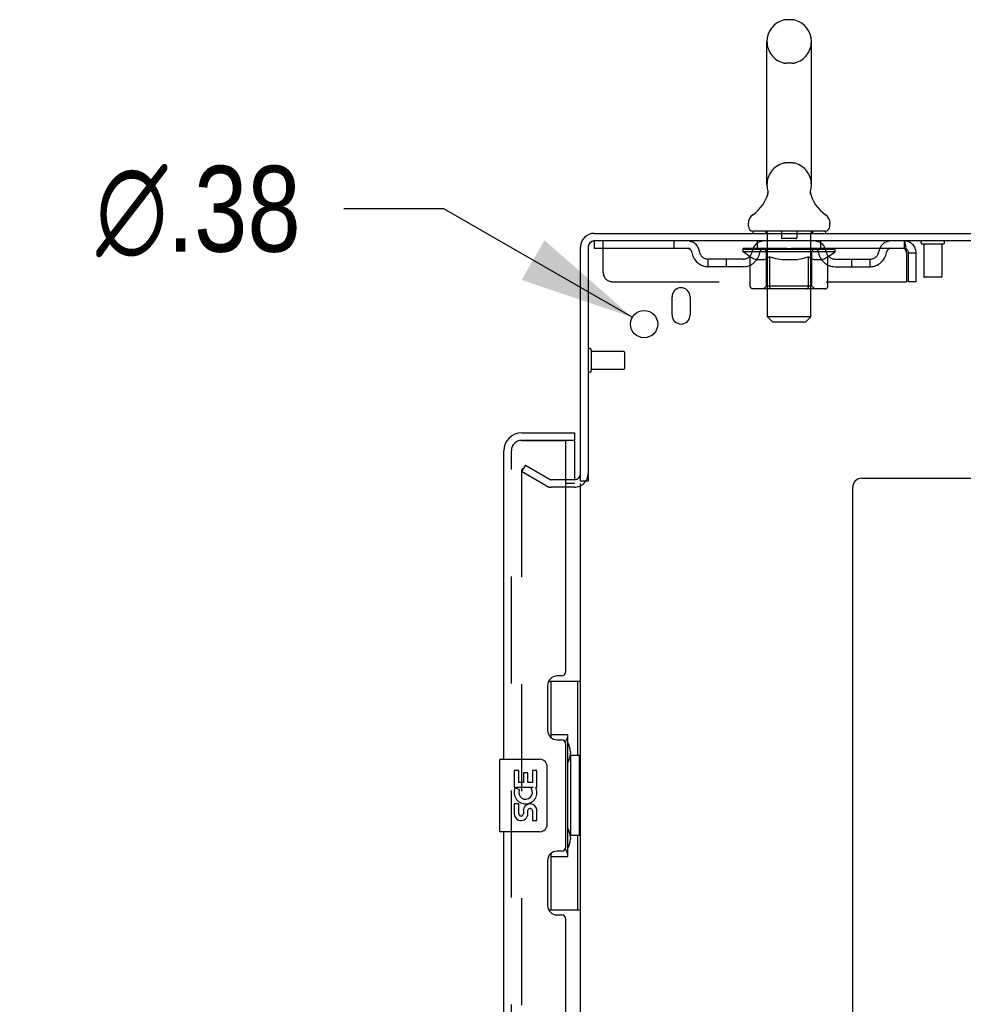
# Model space of a CAD drawing. Header units: inches. Extents: x 0 to 268, y 0 to 174.
# Tile 76 of 79: x 135 to 148, y 118 to 131. Entities that reach past the tile are written whole.
import ezdxf

# ---------------------------------------------------------------- set-up
doc = ezdxf.new("R2010")
doc.units = ezdxf.units.IN
doc.header["$LTSCALE"] = 14.749625
doc.header["$MEASUREMENT"] = 0
doc.linetypes.add('HIDDEN', pattern=[0.2, 0.1, -0.1])
doc.layers.get('0').update_dxf_attribs({"linetype": 'CONTINUOUS'})
for name, color, linetype in [('DEFAULT_2', 8, 'HIDDEN'), ('DIMENSIONS', 7, 'CONTINUOUS'), ('LEFTHAND_DOOR_ASSEMBLY', 7, 'CONTINUOUS'), ('RIGHTHAND_DOOR_ASSEMBLY', 7, 'CONTINUOUS')]:
    doc.layers.add(name, color=color, linetype=linetype)
doc.styles.get("Standard").update_dxf_attribs({"font": 'arial.ttf'})
doc.styles.add('TEXTSTYLE_1', font='gdt', dxfattribs={"width": 0.8})
doc.dimstyles.new('DIMSTYLE_2', dxfattribs={"dimtxt": 1.183125, "dimasz": 1.5775, "dimexe": 0.09, "dimexo": 0.07, "dimgap": 0.09, "dimtad": 0, "dimtih": 1, "dimtoh": 1, "dimzin": 4, "dimdsep": 46, "dimtxsty": 'Standard', "dimblk": '_FILLED', "dimblk1": '_FILLED', "dimblk2": '_FILLED', "dimcen": 0.09, "dimadec": 3, "dimazin": 1, "dimtfac": 1, "dimtdec": 3, "dimtofl": 0, "dimtmove": 0, "dimatfit": 1, "dimldrblk": '_FILLED', "dimfxl": 0, "dimtolj": 1, "dimtzin": 4, "dimarcsym": 0})

# ---------------------------------------------------------------- blocks, each defined once
blk = doc.blocks.new('_FILLED')
at = {"color": 0, "linetype": 'ByBlock'}
blk.add_solid([(0, 0), (-1, 0.2), (-1, -0.2)], dxfattribs=at)
blk = doc.blocks.new('*D20')
at = {"layer": 'DIMENSIONS', "color": 2, "linetype": 'Continuous'}
for p, q in [((140.696, 128.616), (139.316, 128.616)), ((143.293, 127.12), (140.696, 128.616))]:
    blk.add_line(p, q, dxfattribs=at)
at = {"layer": 'DIMENSIONS', "color": 2, "linetype": 'Continuous', "xscale": 1.5775, "yscale": 1.5775, "zscale": 1.5775, "rotation": 330.0675744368}
blk.add_blockref('_FILLED', (143.293, 127.12), dxfattribs=at)
at = {"layer": 'DIMENSIONS', "color": 2, "linetype": 'Continuous', "insert": (138.724, 129.207), "char_height": 1.18312, "width": 3.87338, "attachment_point": 3, "line_spacing_factor": 0.9, "style": 'TEXTSTYLE_1'}
blk.add_mtext('{\\fgdt;n}\\fArial;.38', dxfattribs=at)

msp = doc.modelspace()

# ---------------------------------------------------------------- linework, layer by layer
at = {"color": 7, "linetype": 'Continuous'}
for p, q in [((145.5, 131.222), (145.412, 131.222)), ((145.15, 128.947), (145.15, 130.922)), ((145.762, 128.947), (145.762, 130.922)), ((145.75, 128.853), (145.751, 128.858)), ((145.75, 128.848), (145.75, 128.853)), ((145.75, 128.843), (145.75, 128.848)), ((145.75, 128.838), (145.75, 128.843)), ((145.75, 128.833), (145.75, 128.838)), ((145.751, 128.828), (145.75, 128.833)), ((145.751, 128.863), (145.752, 128.868)), ((145.751, 128.858), (145.751, 128.863)), ((145.752, 128.823), (145.751, 128.828)), ((145.752, 128.818), (145.752, 128.823)), ((145.753, 128.873), (145.754, 128.877)), ((145.156, 128.804), (145.155, 128.799)), ((145.753, 128.814), (145.752, 128.818)), ((145.754, 128.81), (145.753, 128.814)), ((144.893, 128.375), (144.893, 128.415)), ((146.018, 128.375), (146.018, 128.415)), ((144.956, 128.306), (144.956, 128.276)), ((145.956, 128.306), (144.956, 128.306)), ((145.956, 128.306), (145.956, 128.276)), ((142.685, 124.86), (142.581, 124.86))]:
    msp.add_line(p, q, dxfattribs=at)
at = {"color": 3, "linetype": 'Continuous'}
for p, q in [((142.77, 128.276), (160.529, 128.276)), ((160.581, 128.172), (142.775, 128.172)), ((142.581, 124.86), (142.581, 128.087)), ((142.685, 128.082), (142.685, 124.859)), ((143.841, 127.151), (143.841, 127.401)), ((144.091, 127.401), (144.091, 127.151)), ((146.456, 124.901), (158.331, 124.901)), ((142.496, 124.828), (142.377, 124.828)), ((142.581, 51.724), (142.581, 124.828)), ((146.331, 50.401), (146.331, 124.776))]:
    msp.add_line(p, q, dxfattribs=at)
at = {"color": 7, "linetype": 'Continuous'}
for points in [[(145.158, 128.877), (145.159, 128.873), (145.16, 128.868), (145.161, 128.863), (145.161, 128.858), (145.162, 128.853), (145.162, 128.848), (145.162, 128.843), (145.162, 128.838), (145.161, 128.833), (145.161, 128.828), (145.16, 128.823), (145.159, 128.818), (145.159, 128.814), (145.157, 128.809), (145.156, 128.804)], [(145.752, 128.868), (145.753, 128.873), (145.754, 128.877)]]:
    msp.add_lwpolyline(points, dxfattribs=at)
at = {"color": 3, "linetype": 'Continuous'}
msp.add_circle((143.456, 127.026), 0.188, dxfattribs=at)
at = {"color": 7, "linetype": 'Continuous'}
for centre, radius, start, end in [((145.456, 130.922), 0.306, 105.6303, 180), ((145.412, 131.078), 0.144, 90, 105.6303), ((145.5, 131.078), 0.144, 74.3697, 90), ((145.456, 130.922), 0.306, 0, 74.3697), ((144.658, 128.963), 0.523, 304.6624, 347.2389), ((145.456, 128.947), 0.306, 180, 193.2053), ((146.254, 128.963), 0.523, 192.7611, 235.3376), ((145.456, 128.947), 0.306, 346.7947, 360), ((145.037, 128.415), 0.144, 124.6624, 180), ((145.875, 128.415), 0.144, 360, 55.3376), ((144.962, 128.375), 0.069, 180, 265), ((145.949, 128.375), 0.069, 275, 360), ((142.77, 128.087), 0.085, 94.4898, 175.5102)]:
    msp.add_arc(centre, radius, start, end, dxfattribs=at)
at = {"color": 3, "linetype": 'Continuous'}
for centre, radius, start, end in [((142.77, 128.087), 0.189, 90, 180), ((142.775, 128.082), 0.09, 90, 180), ((143.966, 127.401), 0.125, 0, 180), ((143.966, 127.151), 0.125, 180, 360), ((142.496, 124.965), 0.085, 270, 360), ((146.456, 124.776), 0.125, 90, 180)]:
    msp.add_arc(centre, radius, start, end, dxfattribs=at)
at = {"layer": 'DEFAULT_2', "color": 8, "linetype": 'HIDDEN'}
for p, q in [((145.5, 130.622), (145.412, 130.622)), ((145.5, 129.247), (145.412, 129.247)), ((145.136, 128.306), (145.136, 128.276)), ((145.351, 128.296), (145.351, 128.216)), ((145.561, 128.296), (145.561, 128.216)), ((145.776, 128.306), (145.776, 128.276)), ((142.768, 128.172), (142.768, 128.068)), ((142.768, 128.172), (142.775, 128.172)), ((142.893, 127.735), (142.893, 128.172)), ((143.868, 128.172), (143.868, 128.068)), ((145.018, 128.068), (145.018, 128.172)), ((145.156, 127.125), (145.156, 128.276)), ((145.551, 128.206), (145.361, 128.206)), ((145.756, 127.125), (145.756, 128.276)), ((145.893, 128.068), (145.893, 128.172)), ((147.039, 128.172), (147.039, 128.068)), ((147.041, 128.171), (147.039, 128.172)), ((147.039, 128.068), (142.768, 128.068)), ((144.823, 128.022), (144.823, 128.062)), ((144.823, 128.062), (145.129, 128.062)), ((144.92, 127.954), (144.823, 128.022)), ((146.089, 128.022), (144.823, 128.022)), ((144.824, 128.062), (144.824, 128.066)), ((144.944, 128.065), (144.824, 128.066)), ((144.832, 128.062), (144.832, 128.068)), ((144.841, 128.058), (144.841, 128.062)), ((144.841, 128.058), (146.071, 128.058)), ((144.85, 128.058), (144.85, 128.062)), ((144.851, 128.058), (144.851, 128.062)), ((144.861, 128.062), (144.861, 128.068)), ((144.877, 128.058), (144.877, 128.062)), ((144.879, 128.058), (144.879, 128.062)), ((144.908, 128.062), (144.908, 128.068)), ((144.922, 128.058), (144.922, 128.062)), ((144.925, 128.058), (144.925, 128.062)), ((144.944, 128.062), (144.944, 128.065)), ((144.971, 128.062), (144.971, 128.068)), ((144.972, 128.058), (144.972, 128.062)), ((144.973, 128.058), (144.973, 128.062)), ((144.976, 128.058), (144.976, 128.062)), ((144.983, 128.058), (144.983, 128.062)), ((144.983, 128.058), (144.983, 128.062)), ((144.987, 128.058), (144.987, 128.062)), ((144.99, 128.058), (144.99, 128.063)), ((144.994, 128.058), (144.994, 128.062)), ((145.008, 128.058), (145.008, 128.062)), ((145.027, 128.058), (145.027, 128.064)), ((145.027, 128.058), (145.027, 128.062)), ((145.047, 128.058), (145.047, 128.062)), ((145.049, 128.062), (145.049, 128.068)), ((145.059, 128.058), (145.059, 128.062)), ((145.063, 128.058), (145.063, 128.062)), ((145.072, 128.058), (145.072, 128.062)), ((145.083, 128.058), (145.083, 128.066)), ((145.099, 128.058), (145.099, 128.062)), ((145.102, 128.058), (145.102, 128.062)), ((145.129, 128.058), (145.129, 128.062)), ((145.196, 128.062), (145.134, 128.062)), ((145.139, 128.062), (145.139, 128.068)), ((145.143, 127.55), (145.143, 128.019)), ((145.146, 128.058), (145.146, 128.062)), ((145.151, 128.058), (145.151, 128.062)), ((145.157, 128.058), (145.157, 128.067)), ((145.161, 128.058), (145.161, 128.062)), ((145.172, 128.058), (145.172, 128.062)), ((145.196, 128.058), (145.196, 128.062)), ((145.271, 128.062), (145.212, 128.062)), ((145.232, 128.058), (145.232, 128.062)), ((145.239, 128.062), (145.239, 128.068)), ((145.243, 128.058), (145.243, 128.062)), ((145.245, 128.058), (145.245, 128.068)), ((145.248, 128.058), (145.248, 128.062)), ((145.256, 128.058), (145.256, 128.062)), ((145.271, 128.058), (145.271, 128.062)), ((145.351, 128.062), (145.297, 128.062)), ((145.31, 128.058), (145.31, 128.062)), ((145.342, 128.062), (145.456, 128.068)), ((145.346, 128.062), (145.346, 128.068)), ((145.347, 128.068), (145.346, 128.068)), ((145.346, 128.058), (145.346, 128.062)), ((145.347, 128.062), (145.347, 128.068)), ((145.35, 128.058), (145.35, 128.062)), ((145.351, 128.058), (145.351, 128.062)), ((145.352, 128.058), (145.352, 128.062)), ((145.435, 128.062), (145.387, 128.062)), ((145.392, 128.058), (145.392, 128.062)), ((145.435, 128.058), (145.435, 128.062)), ((145.453, 128.062), (145.453, 128.062)), ((145.453, 128.058), (145.453, 128.062)), ((145.453, 128.058), (145.453, 128.062)), ((145.456, 128.062), (145.456, 128.068)), ((145.456, 128.068), (145.57, 128.062)), ((145.458, 128.058), (145.458, 128.062)), ((145.458, 128.062), (145.459, 128.062)), ((145.459, 128.058), (145.459, 128.062)), ((145.477, 128.058), (145.477, 128.062)), ((145.477, 128.062), (145.525, 128.062)), ((145.519, 128.058), (145.519, 128.062)), ((145.56, 128.058), (145.56, 128.062)), ((145.56, 128.058), (145.56, 128.062)), ((145.56, 128.062), (145.615, 128.062)), ((145.561, 128.058), (145.561, 128.062)), ((145.565, 128.062), (145.565, 128.068)), ((145.565, 128.068), (145.566, 128.068)), ((145.565, 128.058), (145.565, 128.062)), ((145.566, 128.062), (145.566, 128.068)), ((145.602, 128.058), (145.602, 128.062)), ((145.641, 128.058), (145.641, 128.062)), ((145.641, 128.062), (145.7, 128.062)), ((145.656, 128.058), (145.656, 128.062)), ((145.664, 128.058), (145.664, 128.062)), ((145.666, 128.058), (145.666, 128.068)), ((145.669, 128.058), (145.669, 128.062)), ((145.673, 128.062), (145.673, 128.068)), ((145.68, 128.058), (145.68, 128.062)), ((145.716, 128.058), (145.716, 128.062)), ((145.716, 128.062), (145.778, 128.062)), ((145.74, 128.058), (145.74, 128.062)), ((145.751, 128.058), (145.751, 128.062)), ((145.755, 128.058), (145.755, 128.067)), ((145.761, 128.058), (145.761, 128.062)), ((145.766, 128.058), (145.766, 128.062)), ((145.769, 127.55), (145.769, 128.019)), ((145.773, 128.062), (145.773, 128.068)), ((145.783, 128.058), (145.783, 128.062)), ((145.783, 128.062), (145.984, 128.062)), ((145.81, 128.058), (145.81, 128.062)), ((145.813, 128.058), (145.813, 128.062)), ((145.829, 128.058), (145.829, 128.066)), ((145.84, 128.058), (145.84, 128.062)), ((145.849, 128.058), (145.849, 128.062)), ((145.853, 128.058), (145.853, 128.062)), ((145.863, 128.062), (145.863, 128.068)), ((145.864, 128.058), (145.864, 128.062)), ((145.885, 128.058), (145.885, 128.064)), ((145.885, 128.058), (145.885, 128.062)), ((145.903, 128.058), (145.903, 128.062)), ((145.918, 128.058), (145.918, 128.062)), ((145.922, 128.058), (145.922, 128.063)), ((145.925, 128.058), (145.925, 128.062)), ((145.929, 128.058), (145.929, 128.062)), ((145.929, 128.058), (145.929, 128.062)), ((145.936, 128.058), (145.936, 128.062)), ((145.939, 128.058), (145.939, 128.062)), ((145.94, 128.058), (145.94, 128.062)), ((145.941, 128.062), (145.941, 128.068)), ((145.987, 128.058), (145.987, 128.062)), ((145.99, 128.058), (145.99, 128.062)), ((145.99, 127.952), (146.089, 128.022)), ((146.004, 128.062), (146.004, 128.068)), ((146.033, 128.058), (146.033, 128.062)), ((146.035, 128.058), (146.035, 128.062)), ((146.051, 128.062), (146.051, 128.068)), ((146.061, 128.058), (146.061, 128.062)), ((146.062, 128.058), (146.062, 128.062)), ((146.071, 128.058), (146.071, 128.062)), ((146.08, 128.062), (146.08, 128.068)), ((146.089, 128.022), (146.089, 128.068)), ((147.577, 128.129), (147.293, 128.129)), ((147.311, 128.129), (147.311, 127.682)), ((147.559, 128.129), (147.559, 127.682)), ((144.341, 127.817), (144.341, 127.921)), ((144.824, 127.921), (144.341, 127.921)), ((144.591, 127.817), (144.591, 127.921)), ((144.92, 127.547), (144.92, 127.954)), ((144.92, 127.954), (144.935, 127.944)), ((144.949, 127.935), (144.934, 127.944)), ((144.964, 127.927), (144.949, 127.935)), ((144.978, 127.92), (144.964, 127.927)), ((144.992, 127.915), (144.978, 127.92)), ((145.007, 127.91), (144.992, 127.915)), ((145.101, 127.91), (145.007, 127.91)), ((145.101, 127.91), (145.115, 127.915)), ((145.129, 127.92), (145.115, 127.915)), ((145.143, 127.927), (145.129, 127.92)), ((145.158, 127.935), (145.143, 127.927)), ((145.172, 127.944), (145.158, 127.935)), ((145.187, 127.953), (145.172, 127.944)), ((145.187, 127.547), (145.187, 127.953)), ((145.187, 127.953), (145.216, 127.944)), ((145.245, 127.935), (145.216, 127.944)), ((145.273, 127.927), (145.245, 127.935)), ((145.301, 127.92), (145.273, 127.927)), ((145.329, 127.915), (145.301, 127.921)), ((145.357, 127.91), (145.329, 127.915)), ((145.555, 127.91), (145.357, 127.91)), ((145.555, 127.91), (145.582, 127.915)), ((145.61, 127.92), (145.582, 127.915)), ((145.638, 127.927), (145.61, 127.92)), ((145.666, 127.935), (145.637, 127.927)), ((145.694, 127.943), (145.665, 127.934)), ((145.722, 127.953), (145.694, 127.943)), ((145.722, 127.547), (145.722, 127.953)), ((145.722, 127.953), (145.736, 127.943)), ((145.75, 127.935), (145.736, 127.943)), ((145.764, 127.927), (145.75, 127.935)), ((145.778, 127.92), (145.764, 127.927)), ((145.791, 127.915), (145.777, 127.92)), ((145.804, 127.91), (145.791, 127.915)), ((145.908, 127.91), (145.804, 127.91)), ((145.908, 127.91), (145.922, 127.915)), ((145.935, 127.92), (145.922, 127.915)), ((145.949, 127.927), (145.935, 127.92)), ((145.962, 127.934), (145.948, 127.927)), ((145.976, 127.943), (145.962, 127.934)), ((145.99, 127.952), (145.976, 127.943)), ((145.99, 127.547), (145.99, 127.952)), ((146.088, 127.921), (146.57, 127.921)), ((146.32, 127.817), (146.32, 127.921)), ((146.57, 127.817), (146.57, 127.921)), ((147.072, 128.005), (147.072, 127.61)), ((147.102, 127.61), (147.102, 128.005)), ((147.206, 128.005), (147.102, 128.005)), ((147.206, 127.61), (147.206, 128.005)), ((144.824, 127.817), (144.341, 127.817)), ((146.088, 127.817), (146.57, 127.817)), ((143.018, 127.61), (147.072, 127.61)), ((147.206, 127.61), (147.102, 127.61)), ((147.549, 127.672), (147.321, 127.672)), ((145.947, 127.51), (144.962, 127.51)), ((145.143, 127.55), (145.103, 127.51)), ((145.769, 127.55), (145.143, 127.55)), ((145.701, 127.51), (145.703, 127.51)), ((145.709, 127.513), (145.711, 127.515)), ((145.711, 127.515), (145.713, 127.517)), ((145.769, 127.55), (145.809, 127.51)), ((145.225, 127.056), (145.156, 127.125)), ((145.756, 127.125), (145.156, 127.125)), ((145.225, 127.056), (145.687, 127.056)), ((145.687, 127.056), (145.756, 127.125)), ((142.728, 126.668), (142.728, 126.384)), ((142.728, 126.65), (143.175, 126.65)), ((143.185, 126.64), (143.185, 126.412)), ((142.728, 126.402), (143.175, 126.402)), ((141.82, 125.081), (141.768, 124.991)), ((141.82, 125.081), (142.16, 124.885)), ((141.768, 125.011), (141.768, 51.542)), ((142.108, 124.795), (141.768, 124.991)), ((142.496, 124.88), (142.177, 124.88)), ((142.496, 124.776), (142.177, 124.776))]:
    msp.add_line(p, q, dxfattribs=at)
for points in [[(147.041, 128.171), (147.044, 128.168), (147.046, 128.163), (147.048, 128.156), (147.051, 128.147), (147.053, 128.136), (147.055, 128.124), (147.058, 128.11), (147.06, 128.094), (147.063, 128.078), (147.065, 128.061), (147.067, 128.043), (147.07, 128.024), (147.072, 128.005)], [(147.046, 128.065), (147.044, 128.067), (147.041, 128.068), (147.039, 128.068)], [(147.046, 128.065), (147.048, 128.062), (147.051, 128.059), (147.053, 128.055), (147.055, 128.05), (147.058, 128.045), (147.06, 128.039), (147.063, 128.033), (147.065, 128.026), (147.067, 128.019), (147.07, 128.013), (147.072, 128.005)], [(144.962, 127.51), (144.957, 127.51), (144.952, 127.511), (144.947, 127.513), (144.942, 127.515), (144.938, 127.517), (144.933, 127.52), (144.929, 127.524), (144.926, 127.528), (144.923, 127.532), (144.921, 127.537), (144.92, 127.542), (144.92, 127.547)], [(145.209, 127.51), (145.206, 127.51), (145.203, 127.511), (145.201, 127.513), (145.198, 127.515), (145.196, 127.517), (145.194, 127.52), (145.192, 127.524), (145.19, 127.528), (145.189, 127.532), (145.188, 127.537), (145.187, 127.542), (145.187, 127.547)], [(145.703, 127.51), (145.706, 127.511), (145.709, 127.513)], [(145.713, 127.517), (145.715, 127.52), (145.717, 127.524), (145.719, 127.528), (145.72, 127.532)], [(145.715, 127.52), (145.717, 127.524), (145.719, 127.528)], [(145.72, 127.532), (145.721, 127.537), (145.722, 127.542), (145.722, 127.547)], [(145.721, 127.537), (145.722, 127.542), (145.722, 127.547)], [(145.947, 127.51), (145.952, 127.51), (145.957, 127.511), (145.962, 127.513), (145.967, 127.515), (145.972, 127.517), (145.976, 127.52), (145.98, 127.524), (145.983, 127.528), (145.986, 127.532), (145.988, 127.537), (145.989, 127.542), (145.99, 127.547)], [(141.786, 125.031), (141.784, 125.031), (141.782, 125.03), (141.78, 125.03), (141.778, 125.029), (141.777, 125.028), (141.775, 125.027), (141.774, 125.025), (141.772, 125.023), (141.771, 125.022), (141.77, 125.02), (141.769, 125.018), (141.769, 125.015), (141.769, 125.013), (141.768, 125.011)], [(141.793, 125.029), (141.792, 125.03), (141.79, 125.03), (141.788, 125.031), (141.786, 125.031), (141.786, 125.031)]]:
    msp.add_lwpolyline(points, dxfattribs=at)
for centre, radius, start, end in [((145.456, 130.922), 0.306, 180, 254.3697), ((145.456, 130.922), 0.306, 285.6303, 360), ((145.412, 130.766), 0.144, 254.3697, 270), ((145.5, 130.766), 0.144, 270, 285.6303), ((145.456, 128.947), 0.306, 105.6303, 180), ((145.412, 129.103), 0.144, 90, 105.6303), ((145.5, 129.103), 0.144, 74.3697, 90), ((145.456, 128.947), 0.306, 0, 74.3697), ((144.962, 128.375), 0.069, 265, 270), ((145.126, 128.276), 0.03, 0, 90), ((145.341, 128.296), 0.01, 0, 90), ((145.571, 128.296), 0.01, 90, 180), ((145.786, 128.276), 0.03, 90, 180), ((145.949, 128.375), 0.069, 270, 275), ((144.052, 128.005), 0.167, 8.0716, 90), ((145.113, 128.005), 0.167, 90, 171.9284), ((145.361, 128.216), 0.01, 180, 270), ((145.551, 128.216), 0.01, 270, 360), ((145.798, 128.005), 0.167, 8.0716, 90), ((146.86, 128.005), 0.167, 90, 171.9284), ((147.039, 128.005), 0.167, 0, 90), ((147.293, 128.151), 0.0215, 90, 270), ((147.577, 128.151), 0.0215, 270, 90), ((144.053, 128.006), 0.0625, 7.9863, 90), ((144.341, 128.046), 0.229, 187.9863, 270), ((144.341, 128.046), 0.125, 188.0716, 270), ((144.824, 128.046), 0.125, 270, 351.9284), ((144.824, 128.046), 0.229, 270, 352.0137), ((145.113, 128.006), 0.0625, 90, 172.0137), ((145.103, 128.019), 0.0398, 0, 90), ((145.809, 128.019), 0.0398, 90, 180), ((145.799, 128.006), 0.0625, 7.9863, 90), ((146.088, 128.046), 0.229, 187.9863, 270), ((146.088, 128.046), 0.125, 188.0716, 270), ((146.57, 128.046), 0.125, 270, 351.9284), ((146.57, 128.046), 0.229, 270, 352.0137), ((146.859, 128.006), 0.0625, 90, 172.0137), ((147.039, 128.005), 0.063, 0, 90), ((143.018, 127.735), 0.125, 180, 270), ((147.321, 127.682), 0.01, 180, 270), ((147.549, 127.682), 0.01, 270, 360), ((142.706, 126.668), 0.0215, 0, 180), ((143.175, 126.64), 0.01, 0, 90), ((142.706, 126.384), 0.0215, 180, 360), ((143.175, 126.412), 0.01, 270, 360), ((142.177, 124.913), 0.033, 240, 270), ((142.496, 124.965), 0.189, 270, 360), ((142.177, 124.913), 0.137, 240, 270)]:
    msp.add_arc(centre, radius, start, end, dxfattribs=at)
for centre, major_axis, ratio, start_param, end_param in [((145.456, 128.068), (0.633, 0.007), 0.05963, 9.249616, 9.431313), ((145.456, 128.068), (0.633, 0), 0.060556, -3.083241, -2.96706), ((145.456, 128.068), (0.633, 0.013), 0.05688, 2.791345, 2.965878), ((144.847, 128.057), (0.198, -0.002), 0.05963, 0.605815, 1.645666), ((144.779, 128.057), (0.198, 0.002), 0.05963, 0.25549, 1.295341), ((145.456, 128.068), (0.633, -0.007), 0.05963, -2.96643, -2.791898), ((144.779, 128.05), (0.198, 0.004), 0.05688, 1.20151, 1.294789), ((144.847, 128.05), (0.198, 0), 0.060556, 1.551758, 1.645036), ((144.803, 128.05), (0.198, 0.002), 0.05963, 1.170259, 1.376596), ((144.848, 128.052), (0.164, 0.002), 0.05963, 1.065228, 1.614276), ((144.828, 128.052), (0.164, 0.003), 0.05688, 0.890143, 1.43919), ((144.886, 128.052), (0.164, 0), 0.060556, 1.240391, 1.789438), ((145.456, 128.068), (0.633, 0.019), 0.052395, 2.616403, 2.790936), ((144.91, 128.057), (0.198, -0.004), 0.05688, 0.7809, 1.820751), ((144.775, 128.057), (0.198, 0.004), 0.05688, 0.080405, 1.120256), ((145.456, 128.068), (0.633, -0.013), 0.05688, -2.791345, -2.616812), ((144.775, 128.05), (0.198, 0.006), 0.052395, 1.026568, 1.119847), ((144.91, 128.05), (0.198, -0.002), 0.05963, 1.72692, 1.820198), ((144.828, 128.052), (0.164, 0.005), 0.052395, 0.715201, 1.264248), ((144.942, 128.052), (0.164, -0.002), 0.05963, 1.415553, 1.9646), ((145.456, 128.068), (0.633, 0.025), 0.046319, 2.441654, 2.616187), ((144.989, 128.057), (0.198, -0.006), 0.052395, 0.955842, 1.995693), ((144.792, 128.057), (0.198, 0.006), 0.052395, -0.094537, 0.945314), ((145.456, 128.068), (0.633, -0.019), 0.052395, -2.616403, -2.44187), ((144.792, 128.05), (0.198, 0.008), 0.046319, 0.851819, 0.945098), ((144.989, 128.05), (0.198, -0.004), 0.05688, 1.902006, 1.995284), ((144.846, 128.052), (0.164, 0.006), 0.046319, 0.540452, 1.089499), ((145.013, 128.052), (0.164, -0.003), 0.05688, 1.590638, 2.139686), ((144.803, 128.057), (0.198, 0), 0.060556, 0.430652, 0.777569), ((145.456, 128.068), (0.633, 0.029), 0.038841, 2.267123, 2.441656), ((145.082, 128.057), (0.198, -0.008), 0.046319, 1.130591, 2.170442), ((145.456, 128.068), (0.633, -0.025), 0.046319, -2.441654, -2.267121), ((144.829, 128.057), (0.198, 0.008), 0.046319, -0.269286, 0.770565), ((144.829, 128.05), (0.198, 0.009), 0.038841, 0.677289, 0.770567), ((145.082, 128.05), (0.198, -0.006), 0.052395, 2.076947, 2.170226), ((144.883, 128.052), (0.164, 0.008), 0.038841, 0.365921, 0.914969), ((145.098, 128.052), (0.164, -0.005), 0.052395, 1.76558, 2.314627), ((145.456, 128.068), (0.633, 0.033), 0.030195, 2.09281, 2.267343), ((145.187, 128.057), (0.198, -0.009), 0.038841, 1.305122, 2.344973), ((145.456, 128.068), (0.633, -0.029), 0.038841, -2.267123, -2.092591), ((144.885, 128.057), (0.198, 0.009), 0.038841, -0.443817, 0.596034), ((144.885, 128.05), (0.198, 0.01), 0.030195, 0.502975, 0.596254), ((145.187, 128.05), (0.198, -0.008), 0.046319, 2.251696, 2.344975), ((144.937, 128.052), (0.164, 0.009), 0.030195, 0.191608, 0.740655), ((145.193, 128.052), (0.164, -0.006), 0.046319, 1.940329, 2.489376), ((144.959, 128.057), (0.198, 0.01), 0.030195, -0.61813, 0.421721), ((145.456, 128.068), (0.633, 0.036), 0.020645, 1.918687, 2.09322), ((145.3, 128.057), (0.198, -0.01), 0.030195, 1.479435, 2.519286), ((145.456, 128.068), (0.633, -0.033), 0.030195, -2.09281, -1.918277), ((144.959, 128.05), (0.198, 0.011), 0.020645, 0.328852, 0.422131), ((145.3, 128.05), (0.198, -0.009), 0.038841, 2.426227, 2.519505), ((145.008, 128.052), (0.164, 0.009), 0.020645, 0.017485, 0.566532), ((145.297, 128.052), (0.164, -0.008), 0.038841, 2.11486, 2.663907), ((145.047, 128.057), (0.198, 0.011), 0.020645, -0.792253, 0.247598), ((145.456, 128.068), (0.633, 0.038), 0.010478, 1.744704, 1.919237), ((145.418, 128.057), (0.198, -0.011), 0.020645, 1.653558, 2.693409), ((145.456, 128.068), (0.633, -0.036), 0.020645, -1.918687, -1.744154), ((145.047, 128.05), (0.198, 0.012), 0.010478, 0.154869, 0.248148), ((145.418, 128.05), (0.198, -0.01), 0.030195, 2.60054, 2.693819), ((145.091, 128.052), (0.164, 0.01), 0.010478, 6.126688, 6.675735), ((145.405, 128.052), (0.164, -0.009), 0.030195, 2.289173, 2.83822), ((145.148, 128.057), (0.198, 0.012), 0.010478, -0.966236, -0.000846), ((145.537, 128.057), (0.198, -0.012), 0.010478, 1.827541, 2.867392), ((145.456, 128.068), (0.633, -0.038), 0.010478, -1.744704, -1.570171), ((145.537, 128.05), (0.198, -0.011), 0.020645, 2.774664, 2.867942), ((145.515, 128.052), (0.164, -0.009), 0.020645, 2.463296, 3.012344), ((145.375, 128.057), (0.198, 0.012), 0.010478, 0.274201, 1.314052), ((145.289, 128.052), (0.164, 0.01), 0.010478, -0.000483, 0.504314), ((145.259, 128.05), (0.198, 0.012), 0.010478, 0.099668, 0.192946), ((145.456, 128.068), (0.633, 0.038), 0.010478, -1.571421, -1.396888), ((145.653, 128.05), (0.198, -0.012), 0.010478, 2.948646, 3.041925), ((145.623, 128.052), (0.164, -0.01), 0.010478, 2.637279, 3.142076), ((145.494, 128.057), (0.198, 0.011), 0.020645, 0.448184, 1.488034), ((145.397, 128.052), (0.164, 0.009), 0.020645, 0.129249, 0.678296), ((145.375, 128.05), (0.198, 0.011), 0.020645, 0.273651, 0.366929), ((145.763, 128.057), (0.198, -0.012), 0.010478, -3.140747, -2.175357), ((145.456, 128.068), (0.633, 0.036), 0.020645, -1.397439, -1.222906), ((145.456, 128.068), (0.633, -0.038), 0.010478, 1.222355, 1.396888), ((145.612, 128.057), (0.198, 0.01), 0.030195, 0.622307, 1.662158), ((145.507, 128.052), (0.164, 0.009), 0.030195, 0.303372, 0.852419), ((145.821, 128.052), (0.164, -0.01), 0.010478, 2.749043, 3.29809), ((145.865, 128.057), (0.198, -0.011), 0.020645, 2.893995, 3.933846), ((145.494, 128.05), (0.198, 0.01), 0.030195, 0.447774, 0.541052), ((145.865, 128.05), (0.198, -0.012), 0.010478, 2.893445, 2.986723), ((145.725, 128.057), (0.198, 0.009), 0.038841, 0.79662, 1.836471), ((145.456, 128.068), (0.633, 0.033), 0.030195, -1.223315, -1.048783), ((145.456, 128.068), (0.633, -0.036), 0.020645, 1.048373, 1.222906), ((145.615, 128.052), (0.164, 0.008), 0.038841, 0.477686, 1.026733), ((145.904, 128.052), (0.164, -0.009), 0.020645, 2.57506, 3.124108), ((145.953, 128.057), (0.198, -0.01), 0.030195, 2.719872, 3.759723), ((145.83, 128.057), (0.198, 0.008), 0.046319, 0.971151, 2.011002), ((145.612, 128.05), (0.198, 0.009), 0.038841, 0.622087, 0.715366), ((145.953, 128.05), (0.198, -0.011), 0.020645, 2.719462, 2.812741), ((145.456, 128.068), (0.633, 0.029), 0.038841, -1.049002, -0.874469), ((145.456, 128.068), (0.633, -0.033), 0.030195, 0.87425, 1.048783), ((145.719, 128.052), (0.164, 0.006), 0.046319, 0.652216, 1.201263), ((145.923, 128.057), (0.198, 0.006), 0.052395, 1.1459, 2.185751), ((145.974, 128.052), (0.164, -0.009), 0.030195, 2.400937, 2.949985), ((146.027, 128.057), (0.198, -0.009), 0.038841, 2.545558, 3.585409), ((145.814, 128.052), (0.164, 0.005), 0.052395, 0.826965, 1.376012), ((145.725, 128.05), (0.198, 0.008), 0.046319, 0.796618, 0.889896), ((146.027, 128.05), (0.198, -0.01), 0.030195, 2.545339, 2.638617), ((146.002, 128.057), (0.198, 0.004), 0.05688, 1.320842, 2.360692), ((145.456, 128.068), (0.633, 0.025), 0.046319, -0.874471, -0.699939), ((145.456, 128.068), (0.633, -0.029), 0.038841, 0.699936, 0.874469), ((146.083, 128.057), (0.198, -0.008), 0.046319, 2.371028, 3.410879), ((146.029, 128.052), (0.164, -0.008), 0.038841, 2.226624, 2.775671), ((146.065, 128.057), (0.198, 0.002), 0.05963, 1.495927, 2.535778), ((145.899, 128.052), (0.164, 0.003), 0.05688, 1.001907, 1.550954), ((146.12, 128.057), (0.198, -0.006), 0.052395, 2.196279, 3.23613), ((145.83, 128.05), (0.198, 0.006), 0.052395, 0.971367, 1.064645), ((146.066, 128.052), (0.164, -0.006), 0.046319, 2.052093, 2.601141), ((146.109, 128.057), (0.198, 0), 0.060556, 1.671089, 2.71094), ((146.083, 128.05), (0.198, -0.009), 0.038841, 2.371026, 2.464304), ((146.137, 128.057), (0.198, -0.004), 0.05688, 2.021337, 3.061188), ((145.456, 128.068), (0.633, 0.019), 0.052395, -0.699723, -0.52519), ((145.456, 128.068), (0.633, -0.025), 0.046319, 0.525406, 0.699939), ((146.133, 128.057), (0.198, -0.002), 0.05963, 1.846251, 2.886102), ((145.97, 128.052), (0.164, 0.002), 0.05963, 1.176993, 1.72604), ((146.084, 128.052), (0.164, -0.005), 0.052395, 1.877344, 2.426392), ((146.025, 128.052), (0.164, 0), 0.060556, 1.352155, 1.901202), ((146.083, 128.052), (0.164, -0.003), 0.05688, 1.702402, 2.25145), ((146.064, 128.052), (0.164, -0.002), 0.05963, 1.527317, 2.076364), ((145.923, 128.05), (0.198, 0.004), 0.05688, 1.146309, 1.239587), ((146.12, 128.05), (0.198, -0.008), 0.046319, 2.196495, 2.289773), ((145.456, 128.068), (0.633, 0.013), 0.05688, -0.524781, -0.350248), ((145.456, 128.068), (0.633, -0.019), 0.052395, 0.350657, 0.52519), ((146.002, 128.05), (0.198, 0.002), 0.05963, 1.321394, 1.414673), ((146.137, 128.05), (0.198, -0.006), 0.052395, 2.021746, 2.115024), ((145.456, 128.068), (0.633, 0.007), 0.05963, -0.349695, -0.175162), ((145.456, 128.068), (0.633, -0.013), 0.05688, 0.175715, 0.350248), ((146.065, 128.05), (0.198, 0), 0.060556, 1.496556, 1.589835), ((146.133, 128.05), (0.198, -0.004), 0.05688, 1.846804, 1.940083), ((146.109, 128.05), (0.198, -0.002), 0.05963, 1.671719, 1.764997), ((145.456, 128.068), (0.633, 0), 0.060556, -0.174533, 0), ((145.456, 128.068), (0.633, -0.007), 0.05963, 0.000629, 0.175162)]:
    msp.add_ellipse(centre, major_axis=major_axis, ratio=ratio, start_param=start_param, end_param=end_param, dxfattribs=at)
at = {"layer": 'LEFTHAND_DOOR_ASSEMBLY', "color": 8, "linetype": 'HIDDEN'}
for p, q in [((142.482, 125.422), (141.769, 125.422)), ((141.627, 51.273), (141.627, 125.28))]:
    msp.add_line(p, q, dxfattribs=at)
msp.add_arc((141.769, 125.28), 0.142, 90, 180, dxfattribs=at)
at = {"layer": 'RIGHTHAND_DOOR_ASSEMBLY', "color": 3, "linetype": 'Continuous'}
for p, q in [((141.769, 125.526), (142.502, 125.526)), ((141.769, 125.422), (142.357, 125.422)), ((142.377, 122.234), (142.377, 125.402)), ((141.523, 121.026), (141.523, 125.28)), ((142.317, 122.174), (142.257, 122.174)), ((142.127, 122.044), (142.127, 121.424)), ((142.257, 121.294), (142.317, 121.294)), ((142.377, 119.819), (142.377, 121.234)), ((141.523, 99.526), (141.523, 120.026)), ((142.317, 119.759), (142.257, 119.759)), ((142.127, 119.629), (142.127, 119.009)), ((142.257, 118.879), (142.317, 118.879)), ((142.377, 100.734), (142.377, 118.819))]:
    msp.add_line(p, q, dxfattribs=at)
at = {"layer": 'RIGHTHAND_DOOR_ASSEMBLY', "color": 7, "linetype": 'Continuous'}
for p, q in [((142.502, 125.422), (142.502, 125.526)), ((142.502, 125.422), (142.363, 125.422)), ((142.502, 124.88), (142.502, 125.402)), ((142.14, 122.101), (142.581, 122.101)), ((142.177, 121.322), (142.177, 122.101)), ((142.542, 121.076), (142.542, 122.101)), ((142.177, 121.366), (142.404, 121.366)), ((142.404, 119.686), (142.404, 121.366)), ((142.441, 121.127), (142.441, 121.107)), ((141.463, 121.011), (141.463, 120.041)), ((141.478, 121.026), (142.018, 121.026)), ((142.441, 121.076), (142.441, 119.976)), ((142.564, 121.076), (142.441, 121.076)), ((142.564, 119.976), (142.564, 121.076)), ((141.666, 120.872), (141.666, 120.642)), ((141.729, 120.872), (141.666, 120.872)), ((141.729, 120.705), (141.729, 120.872)), ((141.792, 120.841), (141.792, 120.705)), ((141.852, 120.841), (141.792, 120.841)), ((141.852, 120.705), (141.852, 120.841)), ((141.917, 120.872), (141.917, 120.705)), ((141.98, 120.872), (141.917, 120.872)), ((141.98, 120.642), (141.98, 120.872)), ((142.118, 120.926), (142.118, 120.126)), ((141.792, 120.705), (141.729, 120.705)), ((141.917, 120.705), (141.852, 120.705)), ((141.666, 120.642), (141.928, 120.642)), ((141.737, 120.606), (141.679, 120.631)), ((141.928, 120.642), (141.9, 120.623)), ((141.962, 120.642), (141.98, 120.642)), ((141.666, 120.411), (141.666, 120.275)), ((141.729, 120.411), (141.666, 120.411)), ((141.729, 120.275), (141.729, 120.411)), ((141.792, 120.317), (141.792, 120.275)), ((141.852, 120.254), (141.852, 120.323)), ((141.917, 120.317), (141.917, 120.181)), ((141.98, 120.181), (141.98, 120.317)), ((141.917, 120.181), (141.98, 120.181)), ((142.018, 120.026), (141.478, 120.026)), ((142.564, 119.976), (142.441, 119.976)), ((142.441, 119.946), (142.441, 119.926)), ((142.542, 118.951), (142.542, 119.976)), ((142.177, 118.951), (142.177, 119.731)), ((142.177, 119.686), (142.404, 119.686)), ((142.14, 118.951), (142.581, 118.951))]:
    msp.add_line(p, q, dxfattribs=at)
at = {"layer": 'RIGHTHAND_DOOR_ASSEMBLY', "color": 8, "linetype": 'HIDDEN'}
msp.add_line((141.627, 51.273), (141.627, 125.28), dxfattribs=at)
at = {"layer": 'RIGHTHAND_DOOR_ASSEMBLY', "color": 7, "linetype": 'Continuous'}
for points in [[(142.368, 121.265), (142.37, 121.269), (142.376, 121.277), (142.38, 121.285), (142.385, 121.293), (142.389, 121.3), (142.392, 121.306), (142.395, 121.312), (142.397, 121.317), (142.399, 121.323), (142.401, 121.327), (142.402, 121.332), (142.403, 121.336), (142.404, 121.339), (142.404, 121.343)], [(142.111, 120.963), (142.113, 120.957), (142.115, 120.951), (142.116, 120.945), (142.117, 120.939), (142.118, 120.933), (142.118, 120.926)], [(142.118, 120.126), (142.118, 120.12), (142.117, 120.114), (142.116, 120.108), (142.115, 120.102), (142.113, 120.096), (142.111, 120.09)], [(142.404, 119.71), (142.404, 119.714), (142.403, 119.717), (142.402, 119.721), (142.401, 119.726), (142.399, 119.73), (142.397, 119.735), (142.395, 119.741), (142.392, 119.747), (142.389, 119.753), (142.385, 119.76), (142.38, 119.768), (142.376, 119.776), (142.37, 119.784), (142.368, 119.787)]]:
    msp.add_lwpolyline(points, dxfattribs=at)
at = {"layer": 'RIGHTHAND_DOOR_ASSEMBLY', "color": 3, "linetype": 'Continuous'}
for centre, radius, start, end in [((141.769, 125.28), 0.246, 90, 180), ((142.357, 125.402), 0.02, 0, 90), ((142.257, 122.044), 0.13, 90, 180), ((142.317, 122.234), 0.06, 270, 360), ((142.257, 121.424), 0.13, 180, 270), ((142.317, 121.234), 0.06, 0, 90), ((142.257, 119.629), 0.13, 90, 180), ((142.317, 119.819), 0.06, 270, 360), ((142.257, 119.009), 0.13, 180, 270), ((142.317, 118.819), 0.06, 0, 90)]:
    msp.add_arc(centre, radius, start, end, dxfattribs=at)
at = {"layer": 'RIGHTHAND_DOOR_ASSEMBLY', "color": 8, "linetype": 'HIDDEN'}
msp.add_arc((141.769, 125.28), 0.142, 90, 180, dxfattribs=at)
at = {"layer": 'RIGHTHAND_DOOR_ASSEMBLY', "color": 7, "linetype": 'Continuous'}
for centre, radius, start, end in [((141.687, 125.136), 0.26, 87.3726, 90), ((142.482, 125.402), 0.02, 0, 77.1429), ((141.478, 121.011), 0.015, 90, 180), ((142.018, 120.926), 0.1, 21.205, 90), ((141.823, 120.568), 0.157, 156.5966, 341.8791), ((141.823, 120.568), 0.0943, 156.5966, 35.1122), ((141.823, 120.568), 0.157, 25.737, 27.8532), ((141.826, 120.569), 0.154, 341.4199, 26.1963), ((141.886, 120.317), 0.0943, 0, 180), ((141.76, 120.275), 0.0943, 180, 248.6704), ((141.76, 120.275), 0.0314, 180, 0.0485), ((141.887, 120.312), 0.0362, 83.4285, 161.7628), ((141.886, 120.317), 0.0314, 0, 81.2295), ((141.76, 120.275), 0.0943, 248.6999, 347.4338), ((141.478, 120.041), 0.015, 180, 270), ((142.018, 120.126), 0.1, 270, 338.7946)]:
    msp.add_arc(centre, radius, start, end, dxfattribs=at)
for centre, start_param, end_param in [((142.337, 121.117), -1.51401, -0.699287), ((142.337, 121.117), -2.442306, -1.627583), ((142.337, 119.936), -1.51401, -0.699287), ((142.337, 119.936), -2.442306, -1.627583)]:
    msp.add_ellipse(centre, major_axis=(0, 0.18), ratio=0.579493, start_param=start_param, end_param=end_param, dxfattribs=at)

# ---------------------------------------------------------------- dimensions: what is measured, and where the dimension line sits
at = {"layer": 'DIMENSIONS', "color": 2, "linetype": 'Continuous'}
dim = msp.add_diameter_dim_2p(p1=(143.2934, 127.12), p2=(143.6184, 126.9329), text='%%c<>', dimstyle='DIMSTYLE_2', override={"dimpost": '<>'}, dxfattribs=at)
dim.commit()
dim.dimension.update_dxf_attribs({"geometry": '*D20', "text_midpoint": (136.7874, 128.6156), "dimtype": 163})

doc.saveas('drawing.dxf')
